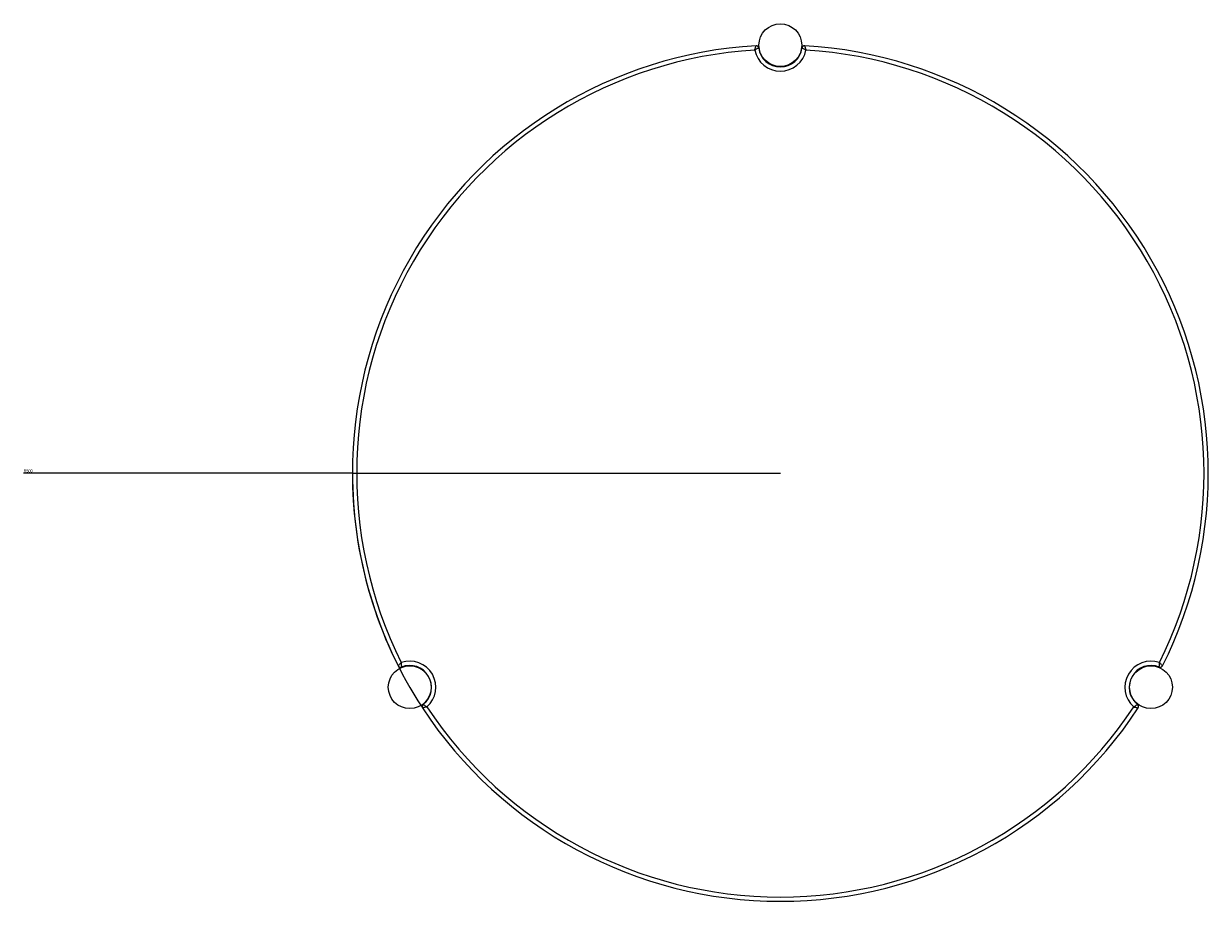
# Model space of a CAD drawing. Header units: millimetres. Extents: x 1484 to 4777, y 1097 to 4971.
# Tile 5 of 5: x 1484 to 2868, y 3946 to 4971. Entities that reach past the tile are written whole.
import ezdxf

# ---------------------------------------------------------------- set-up
doc = ezdxf.new("R2010")
doc.units = ezdxf.units.MM
doc.styles.add('SLDTEXTSTYLE0', font='TXT', dxfattribs={"width": 0.75})
doc.dimstyles.new('SLDDIMSTYLE1', dxfattribs={"dimtxt": 3.5, "dimasz": 3.302, "dimexe": 0, "dimexo": 0.0625, "dimgap": 0.875, "dimtad": 1, "dimrnd": 1e-09, "dimzin": 12, "dimdsep": 46, "dimtxsty": 'SLDTEXTSTYLE0', "dimsah": 1, "dimcen": 0, "dimadec": 0, "dimazin": 3, "dimtfac": 1, "dimtofl": 0, "dimtmove": 0, "dimatfit": 3, "dimfxl": 0, "dimfrac": 2, "dimtolj": 1, "dimtzin": 12, "dimarcsym": 0})

# ---------------------------------------------------------------- blocks, each defined once
blk = doc.blocks.new('_D_2')
at = {"color": 7, "linetype": 'Continuous', "lineweight": 0}
for q in [(1484.1, 4445.7), (2368.2, 4445.7)]:
    blk.add_line((1868.2, 4445.7), q, dxfattribs=at)
blk.add_arc((2368.2, 4445.7), 500, 179.8854, 213.1434, dxfattribs=at)
blk.add_solid([(1868.2, 4445.7), (1864.9, 4446.3), (1864.9, 4445.2)], dxfattribs=at)
at = {"color": 7, "linetype": 'Continuous', "lineweight": 0, "insert": (1484.1, 4450.3), "char_height": 3.5, "attachment_point": 1, "style": 'SLDTEXTSTYLE0'}
blk.add_mtext('R500', dxfattribs=at)

msp = doc.modelspace()

# ---------------------------------------------------------------- linework, layer by layer
at = {"color": 7, "linetype": 'Continuous', "lineweight": 15}
for p, q in [((2344.868, 4935.39), (2345.179, 4935.929)), ((2391.47, 4935.39), (2391.16, 4935.929)), ((2368.169, 4920.749), (2368.169, 4920.249)), ((1932.166, 4220.57), (1932.477, 4221.108)), ((1957.24, 4208.499), (1956.807, 4208.249)), ((2779.531, 4208.249), (2779.098, 4208.499)), ((2804.172, 4220.57), (2803.861, 4221.108)), ((1955.156, 4180.749), (1955.778, 4180.749)), ((2780.56, 4180.749), (2781.182, 4180.749))]:
    msp.add_line(p, q, dxfattribs=at)
for centre in [(2368.169, 4945.749), (1935.156, 4195.749), (2801.182, 4195.749)]:
    msp.add_circle(centre, 25, dxfattribs=at)
for centre, radius, start, end in [((2368.169, 4445.749), 500, 93.257942, 206.742058), ((2339.924, 4941.946), 3, 7.668848, 93.257942), ((2368.169, 4945.749), 25.5, 187.668848, 352.331152), ((2396.414, 4941.946), 3, 86.742058, 172.331152), ((2368.169, 4445.749), 500, 333.257942, 86.742058), ((2368.169, 4445.749), 495, 93.465656, 206.534344), ((2368.169, 4945.749), 30.5, 191.163813, 348.836187), ((2368.169, 4445.749), 495, 333.465656, 86.534344), ((1935.156, 4195.749), 30.5, 311.163813, 108.836187), ((2801.182, 4195.749), 30.5, 71.163813, 228.836187), ((1924.328, 4222.112), 3, 206.742058, 292.331152), ((1935.156, 4195.749), 25.5, 307.668848, 112.331152), ((2801.182, 4195.749), 25.5, 67.668848, 232.331152), ((2812.011, 4222.112), 3, 247.668848, 333.257942), ((1952.573, 4173.19), 3, 127.668848, 213.257942), ((2368.169, 4445.749), 500, 213.257942, 326.742058), ((2368.169, 4445.749), 495, 213.465656, 326.534344), ((2783.766, 4173.19), 3, 326.742058, 52.331152)]:
    msp.add_arc(centre, radius, start, end, dxfattribs=at)
for points, knots in [([(2338.246, 4939.844), (2338.248, 4939.848), (2338.343, 4940.185), (2338.531, 4940.843), (2338.89, 4942.082), (2339.27, 4943.359), (2339.572, 4944.352), (2339.728, 4944.86), (2339.746, 4944.916), (2339.754, 4944.941)], [0, 0, 0, 0, 0.00178641, 0.12980063, 0.253601, 0.4983593, 0.69351297, 0.86090952, 1, 1, 1, 1]), ([(2342.897, 4942.346), (2342.874, 4942.335), (2342.822, 4942.309), (2342.352, 4942.079), (2341.434, 4941.614), (2340.005, 4940.855), (2338.835, 4940.19), (2338.25, 4939.846), (2338.246, 4939.844)], [0, 0, 0, 0, 0.13959649, 0.30735965, 0.50249981, 0.74702698, 0.99820673, 1, 1, 1, 1]), ([(2393.441, 4942.346), (2393.465, 4942.335), (2393.516, 4942.309), (2393.986, 4942.079), (2394.905, 4941.614), (2396.333, 4940.855), (2397.503, 4940.19), (2398.088, 4939.846), (2398.092, 4939.844)], [0, 0, 0, 0, 0.13959649, 0.30735965, 0.50249981, 0.74702698, 0.99820673, 1, 1, 1, 1]), ([(2396.585, 4944.941), (2396.593, 4944.916), (2396.61, 4944.86), (2396.766, 4944.352), (2397.068, 4943.359), (2397.448, 4942.082), (2397.808, 4940.843), (2397.996, 4940.185), (2398.091, 4939.848), (2398.092, 4939.844)], [0, 0, 0, 0, 0.13909048, 0.30648703, 0.5016407, 0.746399, 0.87019937, 0.99821359, 1, 1, 1, 1]), ([(1925.309, 4224.616), (1925.306, 4224.612), (1925.062, 4224.362), (1924.586, 4223.87), (1923.693, 4222.939), (1922.777, 4221.972), (1922.068, 4221.213), (1921.706, 4220.824), (1921.667, 4220.781), (1921.649, 4220.762)], [0, 0, 0, 0, 0.00178641, 0.12980063, 0.253601, 0.4983593, 0.69351297, 0.86090952, 1, 1, 1, 1]), ([(1925.309, 4224.616), (1925.309, 4224.611), (1925.304, 4223.933), (1925.313, 4222.587), (1925.37, 4220.97), (1925.427, 4219.942), (1925.462, 4219.42), (1925.466, 4219.363), (1925.468, 4219.337)], [0, 0, 0, 0, 0.00179327, 0.25297302, 0.49750019, 0.69264035, 0.86040351, 1, 1, 1, 1]), ([(2810.871, 4219.337), (2810.873, 4219.363), (2810.877, 4219.42), (2810.912, 4219.942), (2810.968, 4220.97), (2811.025, 4222.587), (2811.034, 4223.933), (2811.029, 4224.611), (2811.029, 4224.616)], [0, 0, 0, 0, 0.13959649, 0.30735965, 0.50249981, 0.74702698, 0.99820673, 1, 1, 1, 1]), ([(2814.69, 4220.762), (2814.672, 4220.781), (2814.632, 4220.824), (2814.271, 4221.213), (2813.561, 4221.972), (2812.646, 4222.939), (2811.752, 4223.87), (2811.276, 4224.362), (2811.033, 4224.612), (2811.029, 4224.616)], [0, 0, 0, 0, 0.13909048, 0.30648703, 0.5016407, 0.746399, 0.87019937, 0.99821359, 1, 1, 1, 1]), ([(1955.232, 4172.788), (1955.227, 4172.787), (1954.889, 4172.701), (1954.225, 4172.535), (1952.972, 4172.226), (1951.676, 4171.917), (1950.665, 4171.682), (1950.147, 4171.563), (1950.09, 4171.55), (1950.064, 4171.544)], [0, 0, 0, 0, 0.00178641, 0.12980063, 0.253601, 0.4983593, 0.69351297, 0.86090952, 1, 1, 1, 1]), ([(1955.232, 4172.788), (1955.228, 4172.79), (1954.638, 4173.125), (1953.477, 4173.806), (1952.105, 4174.663), (1951.244, 4175.226), (1950.809, 4175.517), (1950.761, 4175.55), (1950.739, 4175.564)], [0, 0, 0, 0, 0.00179327, 0.25297302, 0.49750019, 0.69264035, 0.86040351, 1, 1, 1, 1]), ([(2785.599, 4175.564), (2785.577, 4175.55), (2785.53, 4175.517), (2785.095, 4175.226), (2784.233, 4174.663), (2782.861, 4173.806), (2781.7, 4173.125), (2781.111, 4172.79), (2781.106, 4172.788)], [0, 0, 0, 0, 0.13959649, 0.30735965, 0.50249981, 0.74702698, 0.99820673, 1, 1, 1, 1]), ([(2781.106, 4172.788), (2781.111, 4172.787), (2781.45, 4172.701), (2782.113, 4172.535), (2783.367, 4172.226), (2784.662, 4171.917), (2785.674, 4171.682), (2786.191, 4171.563), (2786.248, 4171.55), (2786.274, 4171.544)], [0, 0, 0, 0, 0.00178641, 0.12980063, 0.253601, 0.4983593, 0.69351297, 0.86090952, 1, 1, 1, 1])]:
    msp.add_open_spline(points, degree=3, knots=knots, dxfattribs=at)

# ---------------------------------------------------------------- dimensions: what is measured, and where the dimension line sits
at = {"color": 7, "linetype": 'Continuous', "lineweight": 0}
dim = msp.add_radius_dim(center=(2368.169, 4445.749), mpoint=(1868.169, 4445.749), dimstyle='SLDDIMSTYLE1', dxfattribs=at)
dim.commit()
dim.dimension.update_dxf_attribs({"geometry": '_D_2', "text_midpoint": (1489.425, 4445.749), "dimtype": 164})

doc.saveas('drawing.dxf')
